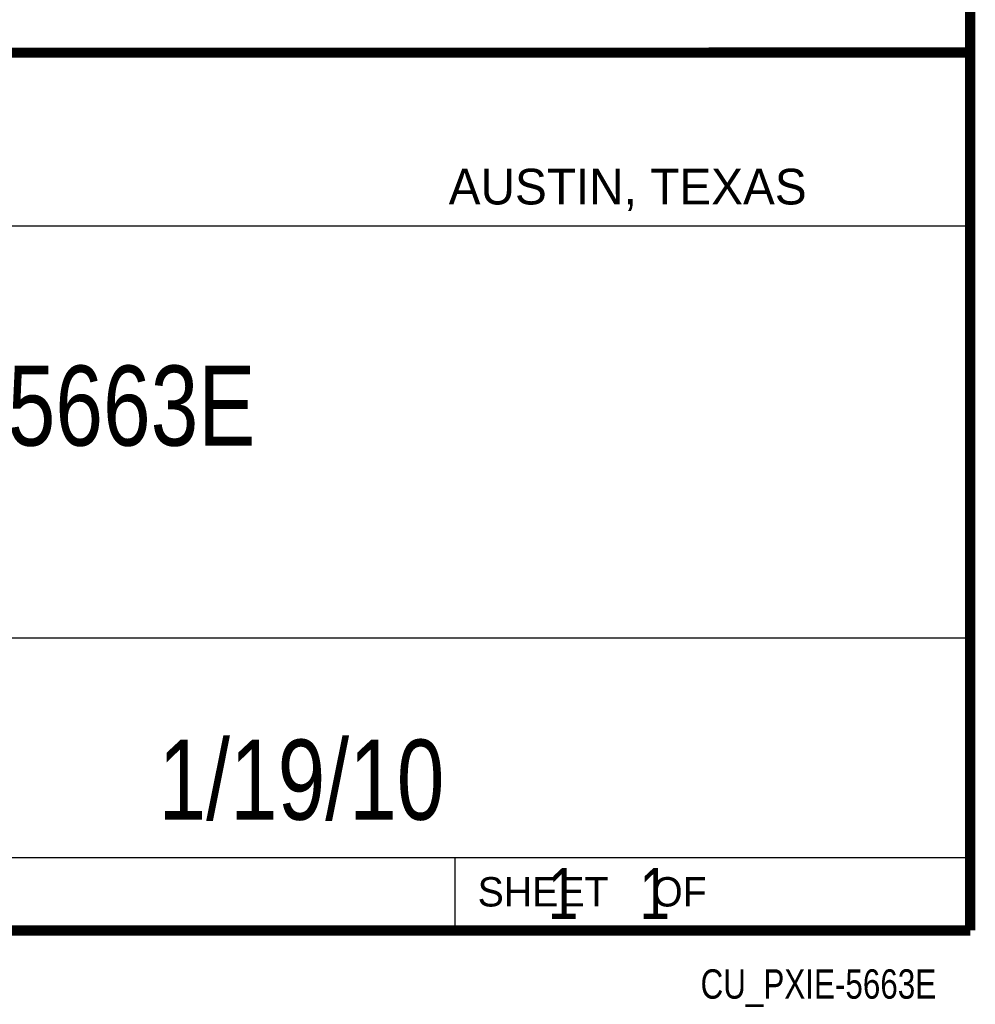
# Model space of a CAD drawing. Header units: inches. Extents: x 0.2 to 16.8, y 0.1 to 10.8.
# Tile 15 of 21: x 14.9 to 16.8, y 0.1 to 2. Entities that reach past the tile are written whole.
import ezdxf
from ezdxf.enums import TextEntityAlignment as Align

# ---------------------------------------------------------------- set-up
doc = ezdxf.new("R2010")
doc.units = ezdxf.units.IN
doc.header["$LTSCALE"] = 0.935
doc.header["$MEASUREMENT"] = 0
doc.layers.get('0').update_dxf_attribs({"linetype": 'CONTINUOUS'})
doc.styles.get("Standard").update_dxf_attribs({"font": 'txt', "width": 0.8})

msp = doc.modelspace()

# ---------------------------------------------------------------- linework, layer by layer
at = {"color": 2, "linetype": 'CONTINUOUS'}
for p, q in [((13.0652, 1.9695), (16.745, 1.9695)), ((16.745, 1.9695), (16.745, 0.2605)), ((13.0653, 1.6329), (16.75, 1.6329)), ((13.0652, 0.8295), (16.745, 0.8295)), ((13.0652, 0.4005), (16.745, 0.4005)), ((15.745, 0.4005), (15.745, 0.2605)), ((13.0652, 0.2605), (16.745, 0.2605)), ((15.7462, 0.2607), (16.7462, 0.2607)), ((15.7462, 0.2607), (15.7462, 0.2602)), ((15.7462, 0.2602), (16.7462, 0.2602)), ((16.7462, 0.2607), (16.7462, 0.2602))]:
    msp.add_line(p, q, dxfattribs=at)
at = {"color": 7, "linetype": 'CONTINUOUS', "const_width": 0.02}
for points in [[(16.75, 0.2586), (16.75, 10.7586)], [(11.4718, 1.9702), (16.75, 1.9707)], [(0.25, 0.2586), (16.75, 0.2586)]]:
    msp.add_lwpolyline(points, dxfattribs=at)

# ---------------------------------------------------------------- texts
at = {"color": 2, "linetype": 'CONTINUOUS'}
for s, height, p in [('AUSTIN, TEXAS', 0.069617, (15.7327, 1.6745)), ('SHEET    OF', 0.057262, (15.7892, 0.3052))]:
    msp.add_text(s, height=height, dxfattribs=at).set_placement(p)
at = {"color": 2, "linetype": 'CONTINUOUS', "width": 0.8}
msp.add_text('CU_PXIE-5663E', height=0.057262, dxfattribs=at).set_placement((16.6837, 0.1254), align=Align.RIGHT)
at = {"color": 7, "linetype": 'CONTINUOUS'}
for s, insert, char_height, width, attachment_point in [('PXIe-5663E\\P ', (14.9051, 1.3603), 0.15625, 1.25, 2), ('1/19/10 ', (15.4455, 0.6307), 0.15625, 1, 2), ('    1    1', (15.8075, 0.3805), 0.1, 0.8, 1)]:
    msp.add_mtext(s, dxfattribs=dict(at, insert=insert, char_height=char_height, width=width, attachment_point=attachment_point))

doc.saveas('drawing.dxf')
